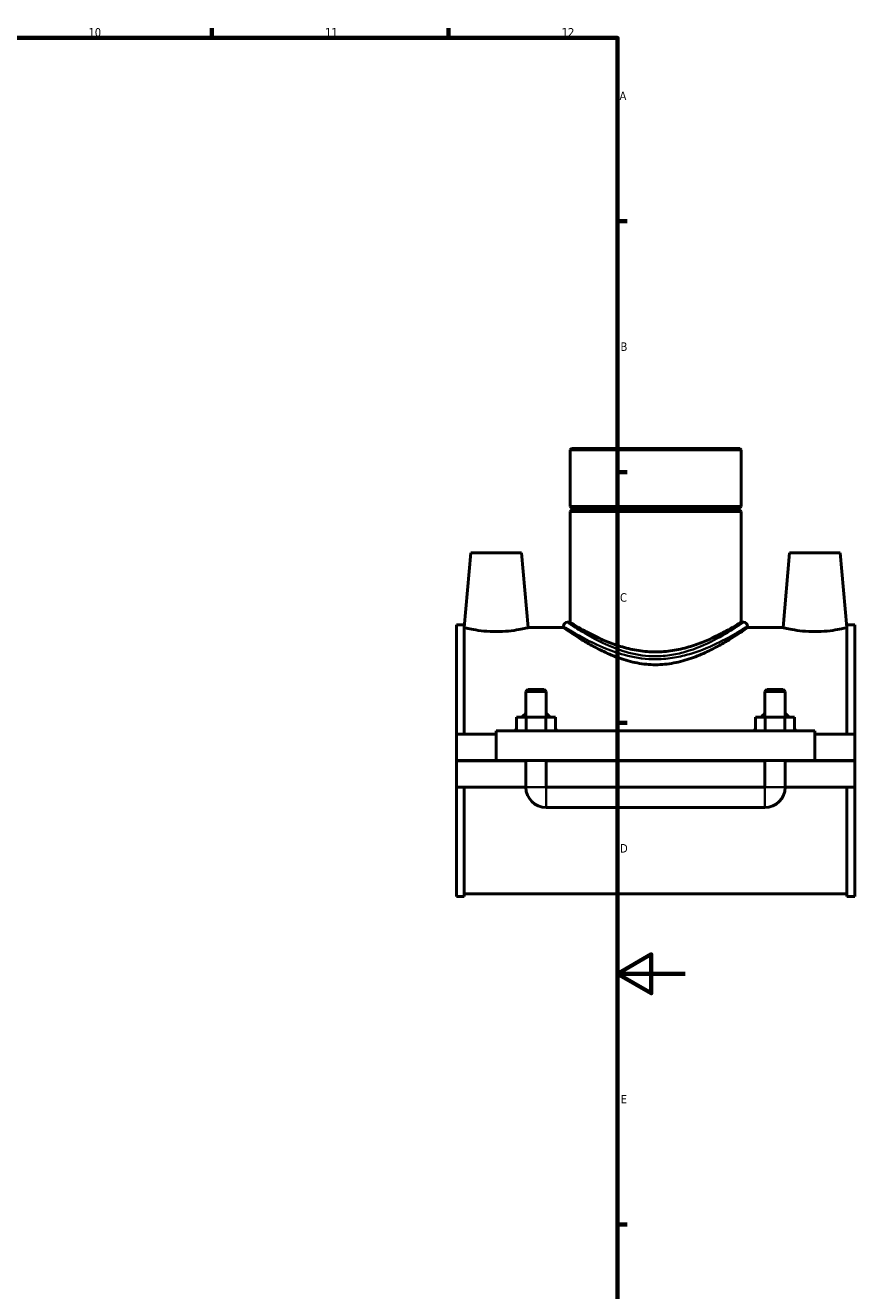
# Model space of a CAD drawing. Header units: millimetres. Extents: x 0 to 1034, y -188 to 1281.
# Tile 6 of 8: x 646 to 891, y 203 to 578. Entities that reach past the tile are written whole.
import ezdxf

# ---------------------------------------------------------------- set-up
doc = ezdxf.new("R2010")
doc.units = ezdxf.units.MM
for name, color, linetype, lineweight in [('Border (ISO)', 7, 'Continuous', 70), ('Visible (ISO)', 7, 'Continuous', 50), ('Visible Narrow (ISO)', 7, 'Continuous', 35)]:
    doc.layers.add(name, color=color, linetype=linetype, lineweight=lineweight)
doc.styles.add('Note Text (ISO)', font='tahoma.ttf')

# ---------------------------------------------------------------- blocks, each defined once
blk = doc.blocks.new('Borders Default Border')
at = {"layer": 'Border (ISO)'}
for p, q in [((700.83, 574), (700.83, 576.9)), ((770.92, 574), (770.92, 576.9)), ((821, 519.75), (823.9, 519.75)), ((821, 445.5), (823.9, 445.5)), ((821, 371.25), (823.9, 371.25)), ((821, 222.75), (823.9, 222.75))]:
    blk.add_line(p, q, dxfattribs=at)
at = {"layer": 'Border (ISO)', "flags": 128}
for points in [[(20, 20), (20, 574), (821, 574), (821, 20), (20, 20)], [(841, 297), (821, 297), (831, 302.77), (831, 291.23), (821, 297)]]:
    blk.add_lwpolyline(points, dxfattribs=at)
at = {"layer": 'Border (ISO)', "color": 232, "true_color": 0xca0064, "char_height": 2.5, "attachment_point": 7, "style": 'Note Text (ISO)'}
for s, insert in [('10', (664.29, 574.35)), ('11', (734.37, 574.4)), ('12', (804.46, 574.4)), ('A', (821.59, 555.62)), ('B', (821.89, 481.37)), ('C', (821.73, 407.08)), ('D', (821.73, 332.88)), ('E', (821.94, 258.63))]:
    blk.add_mtext(s, dxfattribs=dict(at, insert=insert))

msp = doc.modelspace()

# ---------------------------------------------------------------- linework, layer by layer
at = {"layer": 'Visible (ISO)'}
for p, q in [((807.3266, 452.4461), (806.9371, 452.0566)), ((857.5747, 452.0566), (806.9371, 452.0566)), ((806.9371, 452.0566), (806.9371, 435.2795)), ((807.3266, 452.4461), (857.1852, 452.4461)), ((857.1852, 452.4461), (857.5747, 452.0566)), ((857.5747, 452.0566), (857.5747, 435.2795)), ((806.9371, 435.2795), (857.5747, 435.2795)), ((807.4371, 434.7795), (806.9371, 435.2795)), ((807.4371, 434.7795), (857.0747, 434.7795)), ((807.4371, 434.7795), (807.4371, 434.2795)), ((857.0747, 434.7795), (857.5747, 435.2795)), ((857.0747, 434.7795), (857.0747, 434.2795)), ((807.4371, 434.2795), (806.9371, 433.7795)), ((857.5747, 433.7795), (806.9371, 433.7795)), ((806.9371, 433.7795), (806.9371, 401.0211)), ((857.0747, 434.2795), (807.4371, 434.2795)), ((857.0747, 434.2795), (857.5747, 433.7795)), ((857.5747, 433.7795), (857.5747, 401.0211)), ((777.5559, 421.5711), (775.6202, 399.4461)), ((777.5559, 421.5711), (792.5559, 421.5711)), ((792.5559, 421.5711), (794.4916, 399.4461)), ((871.9559, 421.5711), (870.0202, 399.4461)), ((886.9559, 421.5711), (871.9559, 421.5711)), ((886.9559, 421.5711), (888.8916, 399.4461)), ((806.9371, 401.0211), (806.1581, 401.0211)), ((858.3537, 401.0211), (857.5747, 401.0211)), ((773.2559, 367.9461), (773.2559, 400.2336)), ((775.6159, 400.2336), (773.2559, 400.2336)), ((775.6159, 400.2336), (775.6159, 367.9461)), ((775.6159, 399.4461), (775.6202, 399.4461)), ((794.4916, 399.4461), (804.9895, 399.4461)), ((804.9895, 399.8526), (804.9895, 399.4461)), ((859.5223, 399.8526), (859.5223, 399.4461)), ((859.5223, 399.4461), (870.0202, 399.4461)), ((888.8916, 399.4461), (888.8959, 399.4461)), ((888.8959, 400.2336), (888.8959, 367.9461)), ((891.2559, 400.2336), (888.8959, 400.2336)), ((891.2559, 367.9461), (891.2559, 400.2336)), ((794.4559, 381.1211), (793.8559, 380.5211)), ((793.8559, 380.5211), (799.8559, 380.5211)), ((793.8559, 380.5211), (793.8559, 372.9461)), ((799.2559, 381.1211), (794.4559, 381.1211)), ((799.2559, 381.1211), (799.8559, 380.5211)), ((799.8559, 380.5211), (799.8559, 372.9461)), ((865.2559, 381.1211), (864.6559, 380.5211)), ((864.6559, 380.5211), (870.6559, 380.5211)), ((864.6559, 372.9461), (864.6559, 380.5211)), ((870.0559, 381.1211), (865.2559, 381.1211)), ((870.0559, 381.1211), (870.6559, 380.5211)), ((870.6559, 372.9461), (870.6559, 380.5211)), ((791.0824, 368.9461), (791.0824, 372.9461)), ((793.9692, 372.9461), (791.0824, 372.9461)), ((793.9692, 368.9461), (793.9692, 372.9461)), ((799.7427, 372.9461), (793.9692, 372.9461)), ((799.7427, 368.9461), (799.7427, 372.9461)), ((802.6294, 372.9461), (799.7427, 372.9461)), ((802.6294, 368.9461), (802.6294, 372.9461)), ((861.8824, 368.9461), (861.8824, 372.9461)), ((864.7692, 372.9461), (861.8824, 372.9461)), ((864.7692, 368.9461), (864.7692, 372.9461)), ((870.5427, 372.9461), (864.7692, 372.9461)), ((870.5427, 368.9461), (870.5427, 372.9461)), ((873.4294, 372.9461), (870.5427, 372.9461)), ((873.4294, 368.9461), (873.4294, 372.9461)), ((773.2559, 367.9461), (785.0559, 367.9461)), ((773.2559, 360.1211), (773.2559, 367.9461)), ((785.0559, 368.9461), (785.0559, 360.1211)), ((785.0559, 368.9461), (879.4559, 368.9461)), ((879.4559, 360.1211), (879.4559, 368.9461)), ((879.4559, 367.9461), (891.2559, 367.9461)), ((891.2559, 367.9461), (891.2559, 360.1211)), ((773.2559, 360.1211), (785.0559, 360.1211)), ((773.2559, 352.1961), (773.2559, 360.0211)), ((793.8559, 360.0211), (773.2559, 360.0211)), ((785.0559, 360.1211), (879.4559, 360.1211)), ((793.8559, 360.1211), (793.8559, 360.0211)), ((793.8559, 352.1961), (793.8559, 360.0211)), ((799.8559, 360.1211), (799.8559, 360.0211)), ((799.8559, 360.0211), (799.8559, 352.1961)), ((864.6559, 360.0211), (799.8559, 360.0211)), ((864.6559, 360.0211), (864.6559, 360.1211)), ((864.6559, 352.1961), (864.6559, 360.0211)), ((870.6559, 360.0211), (870.6559, 360.1211)), ((870.6559, 360.0211), (870.6559, 352.1961)), ((891.2559, 360.0211), (870.6559, 360.0211)), ((879.4559, 360.1211), (891.2559, 360.1211)), ((891.2559, 360.0211), (891.2559, 352.1961)), ((773.2559, 319.9086), (773.2559, 352.1961)), ((773.2559, 352.1961), (793.8559, 352.1961)), ((775.6159, 352.1961), (775.6159, 319.9086)), ((799.8559, 352.1961), (864.6559, 352.1961)), ((870.6559, 352.1961), (891.2559, 352.1961)), ((888.8959, 352.1961), (888.8959, 319.9086)), ((891.2559, 319.9086), (891.2559, 352.1961)), ((799.8559, 346.1961), (864.6559, 346.1961)), ((775.6159, 319.9086), (773.2559, 319.9086)), ((775.6159, 320.6961), (888.8959, 320.6961)), ((891.2559, 319.9086), (888.8959, 319.9086))]:
    msp.add_line(p, q, dxfattribs=at)
for centre, radius, start, end in [((806.1581, 399.8526), 1.1686, 90, 180), ((858.3537, 399.8526), 1.1686, 0, 90), ((799.8559, 352.1961), 6, 180, 270), ((864.6559, 352.1961), 6, 270, 0)]:
    msp.add_arc(centre, radius, start, end, dxfattribs=at)
for points, knots in [([(832.2559, 392.2559), (830.6059, 392.2559), (828.923, 392.3867), (825.6135, 392.8935), (823.9866, 393.2683), (820.8906, 394.1715), (819.4181, 394.6995), (816.701, 395.7961), (815.4562, 396.3639), (813.2577, 397.4326), (812.2212, 397.9743), (810.3782, 398.9799), (809.5717, 399.4431), (808.2642, 400.2106), (807.7622, 400.5153), (807.0986, 400.9207), (806.9371, 401.0211), (806.9371, 401.0211)], [0, 0, 0, 0, 0.49499782, 0.49499782, 0.98999564, 0.98999564, 1.48499346, 1.48499346, 1.97999128, 1.97999128, 2.47128333, 2.47128333, 2.96257538, 2.96257538, 3.45386744, 3.45386744, 3.94515949, 3.94515949, 3.94515949, 3.94515949]), ([(857.5747, 401.0211), (857.5747, 401.0211), (857.4133, 400.9207), (856.7496, 400.5153), (856.2476, 400.2106), (854.9401, 399.4431), (854.1336, 398.9799), (852.2906, 397.9743), (851.2541, 397.4326), (849.0556, 396.3639), (847.8109, 395.7961), (845.0937, 394.6995), (843.6212, 394.1715), (840.5252, 393.2683), (838.8984, 392.8935), (835.5888, 392.3867), (833.9059, 392.2559), (832.2559, 392.2559)], [11.83547846, 11.83547846, 11.83547846, 11.83547846, 12.32677051, 12.32677051, 12.81806256, 12.81806256, 13.30935461, 13.30935461, 13.80064666, 13.80064666, 14.29564448, 14.29564448, 14.7906423, 14.7906423, 15.28564012, 15.28564012, 15.78063794, 15.78063794, 15.78063794, 15.78063794]), ([(794.4916, 399.4461), (794.4916, 399.4461), (794.2559, 399.3863), (793.3003, 399.1691), (792.5806, 399.0146), (790.9161, 398.7212), (789.8575, 398.5627), (787.5266, 398.337), (786.2539, 398.2734), (783.8579, 398.2734), (782.5852, 398.337), (780.2543, 398.5627), (779.1957, 398.7212), (777.5312, 399.0146), (776.8115, 399.1691), (775.8559, 399.3863), (775.6202, 399.4461), (775.6202, 399.4461)], [1.43566376, 1.43566376, 1.43566376, 1.43566376, 1.79409402, 1.79409402, 2.15252429, 2.15252429, 2.51192591, 2.51192591, 2.87132752, 2.87132752, 3.23072914, 3.23072914, 3.59013076, 3.59013076, 3.94856102, 3.94856102, 4.30699129, 4.30699129, 4.30699129, 4.30699129]), ([(859.5223, 399.4461), (859.5223, 399.4461), (859.3455, 399.323), (858.6233, 398.8281), (858.0782, 398.4566), (856.6647, 397.5203), (855.7951, 396.9551), (853.8153, 395.7242), (852.7051, 395.0592), (850.3513, 393.7373), (849.0165, 393.0288), (846.105, 391.6479), (844.5282, 390.9762), (841.2066, 389.8138), (839.4583, 389.3239), (835.8847, 388.6547), (834.0589, 388.4777), (830.4529, 388.4777), (828.6271, 388.6547), (825.0535, 389.3239), (823.3052, 389.8138), (819.9836, 390.9762), (818.4068, 391.6479), (815.4953, 393.0288), (814.1606, 393.7373), (811.8067, 395.0592), (810.6965, 395.7242), (808.7167, 396.9551), (807.8471, 397.5203), (806.4336, 398.4566), (805.8886, 398.8281), (805.1664, 399.323), (804.9895, 399.4461), (804.9895, 399.4461)], [4.29806767, 4.29806767, 4.29806767, 4.29806767, 4.83168545, 4.83168545, 5.36530323, 5.36530323, 5.89892101, 5.89892101, 6.43253879, 6.43253879, 6.97343793, 6.97343793, 7.51433707, 7.51433707, 8.05523621, 8.05523621, 8.59613535, 8.59613535, 9.13703448, 9.13703448, 9.67793362, 9.67793362, 10.21883276, 10.21883276, 10.7597319, 10.7597319, 11.29334968, 11.29334968, 11.82696746, 11.82696746, 12.36058524, 12.36058524, 12.89420302, 12.89420302, 12.89420302, 12.89420302]), ([(888.8916, 399.4461), (888.8916, 399.4461), (888.6559, 399.3863), (887.7003, 399.1691), (886.9806, 399.0146), (885.3161, 398.7212), (884.2575, 398.5627), (881.9266, 398.337), (880.6539, 398.2734), (879.4559, 398.2734), (878.2579, 398.2734), (876.9852, 398.337), (874.6543, 398.5627), (873.5957, 398.7212), (871.9312, 399.0146), (871.2115, 399.1691), (870.2559, 399.3863), (870.0202, 399.4461), (870.0202, 399.4461)], [4.30699129, 4.30699129, 4.30699129, 4.30699129, 4.66542155, 4.66542155, 5.02385181, 5.02385181, 5.38325343, 5.38325343, 5.74265505, 5.74265505, 5.74265505, 6.10205667, 6.10205667, 6.46145828, 6.46145828, 6.81988855, 6.81988855, 7.17831881, 7.17831881, 7.17831881, 7.17831881])]:
    msp.add_open_spline(points, degree=3, knots=knots, dxfattribs=at)
at = {"layer": 'Visible Narrow (ISO)'}
for p, q in [((793.8928, 352.1961), (799.819, 352.1961)), ((799.8559, 346.2331), (799.8559, 352.1592)), ((864.6559, 346.2331), (864.6559, 352.1592)), ((870.619, 352.1961), (864.6928, 352.1961))]:
    msp.add_line(p, q, dxfattribs=at)
for points, knots in [([(858.0114, 400.7908), (857.9916, 400.7775), (857.971, 400.7637), (857.4828, 400.437), (856.6173, 399.8597), (853.9334, 398.1715), (851.9332, 396.9629), (847.1011, 394.4791), (844.2308, 393.1951), (839.5531, 391.8434), (837.9993, 391.4958), (834.7393, 391.0365), (833.0301, 390.9383), (828.6114, 391.0784), (825.9317, 391.5607), (821.2836, 392.9067), (819.2606, 393.7052), (815.1344, 395.5871), (813.1205, 396.6931), (809.6321, 398.7392), (808.2085, 399.662), (806.9586, 400.4844), (806.6922, 400.6614), (806.5028, 400.7879)], [13.26395493, 13.26395493, 13.26395493, 13.26395493, 13.30135326, 13.30135326, 14.1124584, 14.1124584, 15.13735609, 15.13735609, 16.19929671, 16.19929671, 16.69303878, 16.69303878, 17.20824281, 17.20824281, 18.0324704, 18.0324704, 18.7548284, 18.7548284, 19.64901994, 19.64901994, 20.6070709, 20.6070709, 20.96562554, 20.96562554, 20.96562554, 20.96562554]), ([(805.3497, 399.626), (805.5475, 399.5031), (805.8258, 399.3312), (807.1317, 398.5322), (808.6191, 397.6358), (812.2637, 395.648), (814.3678, 394.5736), (818.6788, 392.7454), (820.7923, 391.9697), (825.6486, 390.6621), (828.4483, 390.1936), (833.0647, 390.0574), (834.8505, 390.1529), (838.2565, 390.5991), (839.8799, 390.9367), (844.7669, 392.2499), (847.7658, 393.4973), (852.8143, 395.9101), (854.904, 397.0843), (857.7081, 398.7242), (858.6124, 399.2851), (859.1224, 399.6025), (859.144, 399.6159), (859.1646, 399.6288)], [-20.96562554, -20.96562554, -20.96562554, -20.96562554, -20.6070709, -20.6070709, -19.64901994, -19.64901994, -18.7548284, -18.7548284, -18.0324704, -18.0324704, -17.20824281, -17.20824281, -16.69303878, -16.69303878, -16.19929671, -16.19929671, -15.13735609, -15.13735609, -14.1124584, -14.1124584, -13.30135326, -13.30135326, -13.26395493, -13.26395493, -13.26395493, -13.26395493]), ([(793.7858, 374.2295), (793.7496, 374.1987), (793.7137, 374.1675), (793.3035, 373.803), (792.9666, 373.426), (792.6633, 373.0205)], [-0.961791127, -0.961791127, -0.961791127, -0.961791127, -0.947621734, -0.947621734, -0.798240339, -0.798240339, -0.798240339, -0.798240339]), ([(801.0485, 373.0205), (800.7452, 373.426), (800.4083, 373.803), (799.9981, 374.1675), (799.9622, 374.1987), (799.926, 374.2295)], [-1.798784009, -1.798784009, -1.798784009, -1.798784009, -1.649402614, -1.649402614, -1.63523322, -1.63523322, -1.63523322, -1.63523322]), ([(864.5858, 374.2295), (864.5496, 374.1987), (864.5137, 374.1676), (864.1035, 373.803), (863.7666, 373.426), (863.4633, 373.0205)], [-0.961791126, -0.961791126, -0.961791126, -0.961791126, -0.94762368, -0.94762368, -0.798240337, -0.798240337, -0.798240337, -0.798240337]), ([(871.8485, 373.0205), (871.5452, 373.426), (871.2083, 373.803), (870.7981, 374.1676), (870.7622, 374.1987), (870.726, 374.2295)], [-1.798784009, -1.798784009, -1.798784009, -1.798784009, -1.649400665, -1.649400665, -1.635233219, -1.635233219, -1.635233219, -1.635233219])]:
    msp.add_open_spline(points, degree=3, knots=knots, dxfattribs=at)
for points in [[(791.0629, 369.9626), (790.9464, 369.6462), (790.839, 369.3251), (790.7399, 369.0003)], [(802.972, 369.0003), (802.8728, 369.3251), (802.7655, 369.6462), (802.6489, 369.9626)], [(861.8629, 369.9626), (861.7464, 369.6462), (861.639, 369.3251), (861.5399, 369.0003)], [(873.772, 369.0003), (873.6728, 369.3251), (873.5655, 369.6462), (873.4489, 369.9626)]]:
    msp.add_open_spline(points, degree=3, dxfattribs=at)

# ---------------------------------------------------------------- block references
msp.add_blockref('Borders Default Border', (0, 0))

doc.saveas('drawing.dxf')
